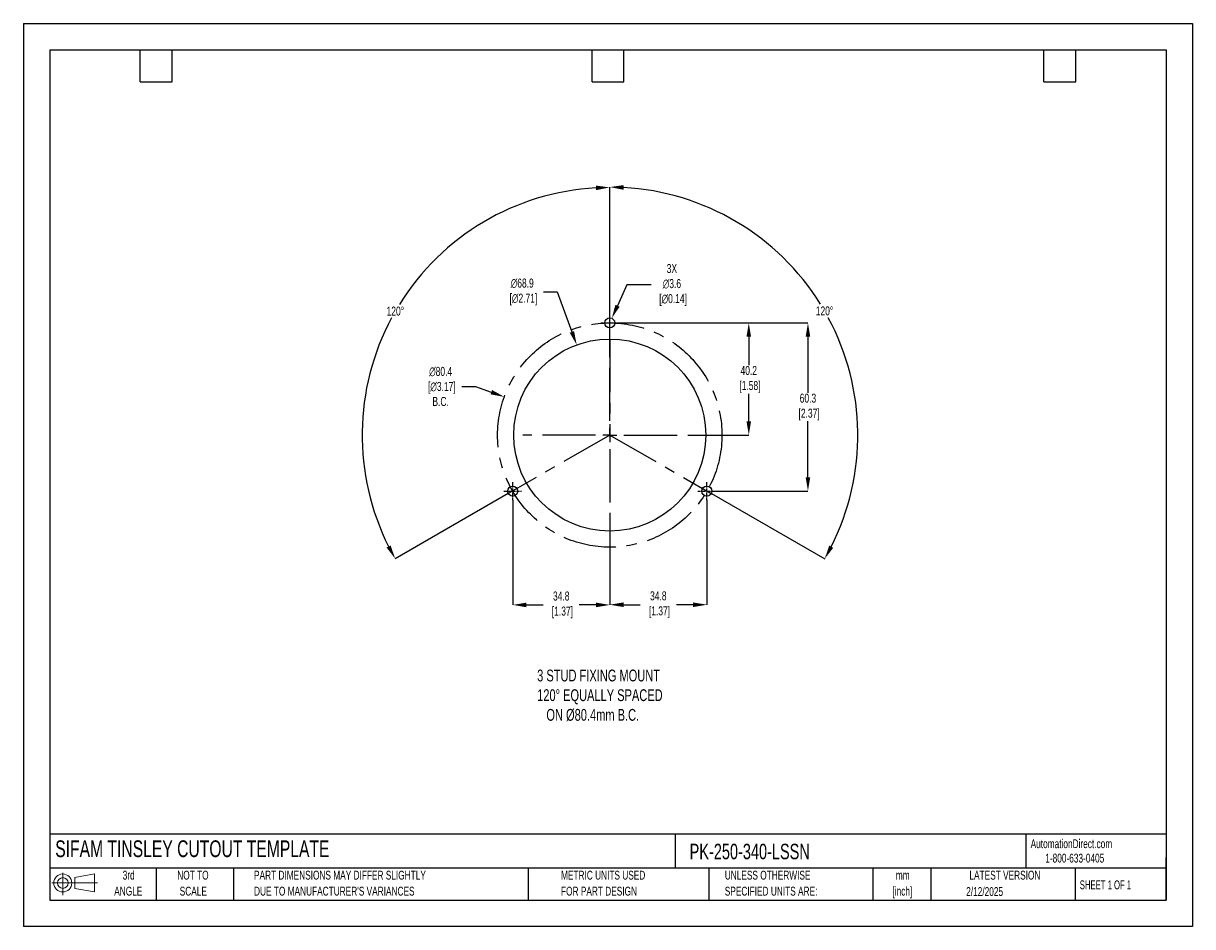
# Model space of a CAD drawing. Header units: millimetres. Extents: x 0 to 419, y 0 to 324.
import ezdxf

# ---------------------------------------------------------------- set-up
doc = ezdxf.new("R2010")
doc.units = ezdxf.units.MM
doc.header["$LTSCALE"] = 1.5
doc.header["$PDSIZE"] = -1
doc.linetypes.add('CENTERX2', pattern=[20.32, 12.7, -2.54, 2.54, -2.54])
for name, color, linetype in [('1', 7, 'Continuous'), ('CENTER', 40, 'CENTERX2'), ('SLD-DEFPOINTS', 7, 'Continuous')]:
    doc.layers.add(name, color=color, linetype=linetype)
doc.layers.add('DIMENSIONS', color=140, linetype='Continuous', lineweight=25)
doc.layers.add('TEXT', color=140, linetype='Continuous', lineweight=25)
doc.styles.add('SLDTEXTSTYLE0', font='TXT', dxfattribs={"width": 0.7})
doc.styles.add('SLDTEXTSTYLE1', font='TXT', dxfattribs={"width": 0.65})
doc.dimstyles.new('SLDDIMSTYLE0', dxfattribs={"dimtxt": 3.237012, "dimasz": 4.953, "dimexe": 0, "dimexo": 0.0625, "dimgap": 0.809253, "dimtad": 0, "dimtih": 1, "dimtoh": 1, "dimrnd": 1e-09, "dimzin": 12, "dimdsep": 46, "dimtxsty": 'SLDTEXTSTYLE0', "dimsah": 1, "dimcen": 0, "dimadec": 0, "dimazin": 3, "dimtfac": 1, "dimtofl": 0, "dimtmove": 0, "dimatfit": 3, "dimfxl": 0, "dimfrac": 2, "dimtolj": 1, "dimtzin": 12, "dimarcsym": 0})

# ---------------------------------------------------------------- blocks, each defined once
blk = doc.blocks.new('Block11')
at = {"color": 7, "linetype": 'Continuous', "lineweight": 18}
for p, q in [((0, 4.32), (16.31, 4.32)), ((3.88, 7.97), (3.88, 0)), ((8.22, 6.25), (15.26, 7.55)), ((8.22, 2.39), (8.22, 6.25)), ((15.26, 7.55), (15.26, 1.1)), ((8.22, 2.39), (15.26, 1.1))]:
    blk.add_line(p, q, dxfattribs=at)
for radius in [3.23, 1.93]:
    blk.add_circle((3.88, 4.32), radius, dxfattribs=at)
blk = doc.blocks.new('Block12')
at = {"layer": 'SLD-DEFPOINTS'}
blk.add_blockref('Block11', (0, 0), dxfattribs=at)
blk = doc.blocks.new('SW_NOTE_0_1')
at = {"layer": 'TEXT', "color": 0, "linetype": 'CENTERX2', "lineweight": 18, "char_height": 3.175, "attachment_point": 2, "style": 'SLDTEXTSTYLE0'}
for s, insert in [('mm', (4.27, 4.09)), ('[inch]', (4.14, -1.64))]:
    blk.add_mtext(s, dxfattribs=dict(at, insert=insert))
blk = doc.blocks.new('SW_NOTE_0_2')
at = {"layer": 'TEXT', "color": 0, "linetype": 'CENTERX2', "lineweight": 18, "char_height": 3.175, "attachment_point": 1, "style": 'SLDTEXTSTYLE0'}
for s, insert in [('UNLESS OTHERWISE', (0, 4.09)), ('SPECIFIED UNITS ARE:', (0, -1.64))]:
    blk.add_mtext(s, dxfattribs=dict(at, insert=insert))
blk = doc.blocks.new('SW_NOTE_0_3')
at = {"layer": 'TEXT', "color": 0, "linetype": 'CENTERX2', "lineweight": 18, "char_height": 3.175, "attachment_point": 1, "style": 'SLDTEXTSTYLE0'}
for s, insert in [('PART DIMENSIONS MAY DIFFER SLIGHTLY', (0, 4.09)), ("DUE TO MANUFACTURER'S VARIANCES", (0, -1.64))]:
    blk.add_mtext(s, dxfattribs=dict(at, insert=insert))
blk = doc.blocks.new('SW_NOTE_0_4')
at = {"layer": 'TEXT', "color": 0, "linetype": 'CENTERX2', "lineweight": 18, "char_height": 3.175, "attachment_point": 2, "style": 'SLDTEXTSTYLE0'}
for s, insert in [('NOT TO', (7.89, 4.09)), ('SCALE', (8.03, -1.64))]:
    blk.add_mtext(s, dxfattribs=dict(at, insert=insert))
blk = doc.blocks.new('SW_NOTE_0_5')
at = {"layer": 'TEXT', "color": 0, "linetype": 'CENTERX2', "lineweight": 18, "char_height": 3.175, "attachment_point": 2, "style": 'SLDTEXTSTYLE0'}
for s, insert in [('3rd', (3.47, 4.09)), ('ANGLE', (3.33, -1.64))]:
    blk.add_mtext(s, dxfattribs=dict(at, insert=insert))
blk = doc.blocks.new('SW_NOTE_0_6')
at = {"layer": 'TEXT', "color": 0, "linetype": 'CENTERX2', "lineweight": 18, "char_height": 3.175, "attachment_point": 1, "style": 'SLDTEXTSTYLE0'}
for s, insert in [('METRIC UNITS USED', (0, 4.09)), ('FOR PART DESIGN', (0, -1.64))]:
    blk.add_mtext(s, dxfattribs=dict(at, insert=insert))
blk = doc.blocks.new('SW_CENTERMARKSYMBOL_0')
at = {"layer": 'CENTER', "color": 0}
for p, q in [((0, 5.08), (0, 31.2)), ((-5.08, 0), (-31.2, 0)), ((0, 0), (-2.54, 0)), ((0, 0), (0, 2.54)), ((0, 0), (0, -2.54)), ((0, 0), (2.54, 0)), ((5.08, 0), (31.2, 0)), ((0, -5.08), (0, -31.2))]:
    blk.add_line(p, q, dxfattribs=at)
blk = doc.blocks.new('*D23')
at = {"layer": 'Defpoints', "color": 0}
for p in [(213.38, 216.45), (248.18, 156.15), (281.22, 156.15)]:
    blk.add_point(p, dxfattribs=at)
at = {"layer": 'DIMENSIONS', "color": 0, "lineweight": -2}
for p, q in [((213.44, 216.45), (281.22, 216.45)), ((281.22, 211.5), (281.22, 191.43)), ((281.22, 161.11), (281.22, 181.18)), ((248.24, 156.15), (281.22, 156.15))]:
    blk.add_line(p, q, dxfattribs=at)
at = {"layer": 'DIMENSIONS', "color": 0}
for points in [[(280.4, 211.5), (282.05, 211.5), (281.22, 216.45)], [(280.4, 161.11), (282.05, 161.11), (281.22, 156.15)]]:
    blk.add_solid(points, dxfattribs=at)
at = {"layer": 'DIMENSIONS', "color": 0, "insert": (281.22, 186.3), "char_height": 3.237, "attachment_point": 5, "style": 'SLDTEXTSTYLE0'}
blk.add_mtext('\\A1;60.3\\P [2.37]', dxfattribs=at)
blk = doc.blocks.new('*D24')
at = {"layer": 'Defpoints', "color": 0}
for p in [(213.38, 216.45), (241.38, 176.25), (260.01, 176.25)]:
    blk.add_point(p, dxfattribs=at)
at = {"layer": 'DIMENSIONS', "color": 0, "lineweight": -2}
for p, q in [((213.44, 216.45), (248.45, 216.45)), ((251.49, 216.45), (260.01, 216.45)), ((260.01, 211.5), (260.01, 201.34)), ((260.01, 181.21), (260.01, 191.09)), ((241.44, 176.25), (260.01, 176.25))]:
    blk.add_line(p, q, dxfattribs=at)
at = {"layer": 'DIMENSIONS', "color": 0}
for points in [[(259.19, 211.5), (260.84, 211.5), (260.01, 216.45)], [(259.19, 181.21), (260.84, 181.21), (260.01, 176.25)]]:
    blk.add_solid(points, dxfattribs=at)
at = {"layer": 'DIMENSIONS', "color": 0, "insert": (260.01, 196.22), "char_height": 3.237, "attachment_point": 5, "style": 'SLDTEXTSTYLE0'}
blk.add_mtext('\\A1;40.2\\P [1.58]', dxfattribs=at)
blk = doc.blocks.new('*D28')
at = {"layer": 'Defpoints', "color": 0}
for p in [(153.14, 244.27), (210.19, 207.25), (210.19, 176.25), (210.19, 176.25), (173.81, 155.29)]:
    blk.add_point(p, dxfattribs=at)
at = {"layer": 'DIMENSIONS', "color": 0, "lineweight": -2}
for p, q in [((210.19, 207.32), (210.19, 265.03)), ((173.75, 155.26), (133.27, 131.93))]:
    blk.add_line(p, q, dxfattribs=at)
for start, end in [(93.1972, 148.1485), (151.7693, 206.7537)]:
    blk.add_arc((210.19, 176.25), 88.77, start, end, dxfattribs=at)
at = {"layer": 'DIMENSIONS', "color": 0}
for points in [[(205.21, 265.71), (205.26, 264.06), (210.19, 265.03)], [(131.64, 136.68), (130.19, 135.9), (133.27, 131.93)]]:
    blk.add_solid(points, dxfattribs=at)
at = {"layer": 'DIMENSIONS', "color": 0, "insert": (133.33, 220.67), "char_height": 3.237, "attachment_point": 5, "style": 'SLDTEXTSTYLE0'}
blk.add_mtext('\\A1;120°', dxfattribs=at)
blk = doc.blocks.new('*D29')
at = {"layer": 'Defpoints', "color": 0}
for p in [(210.19, 207.25), (297.74, 191.74), (210.19, 176.25), (210.19, 176.25), (246.57, 155.29)]:
    blk.add_point(p, dxfattribs=at)
at = {"layer": 'DIMENSIONS', "color": 0, "lineweight": -2}
for p, q in [((210.19, 207.32), (210.19, 265.16)), ((246.62, 155.26), (287.22, 131.87))]:
    blk.add_line(p, q, dxfattribs=at)
for start, end in [(31.8486, 86.8077), (333.2414, 28.2334)]:
    blk.add_arc((210.19, 176.25), 88.91, start, end, dxfattribs=at)
at = {"layer": 'DIMENSIONS', "color": 0}
for points in [[(215.11, 264.2), (215.16, 265.85), (210.19, 265.16)], [(290.3, 135.83), (288.85, 136.62), (287.22, 131.87)]]:
    blk.add_solid(points, dxfattribs=at)
at = {"layer": 'DIMENSIONS', "color": 0, "insert": (287.16, 220.74), "char_height": 3.237, "attachment_point": 5, "style": 'SLDTEXTSTYLE0'}
blk.add_mtext('\\A1;120°', dxfattribs=at)
blk = doc.blocks.new('*D31')
at = {"layer": 'Defpoints', "color": 0}
for p in [(198.33, 208.57), (222.04, 143.93)]:
    blk.add_point(p, dxfattribs=at)
at = {"layer": 'DIMENSIONS', "color": 0, "lineweight": -2}
for p, q in [((186.42, 227.55), (191.37, 227.55)), ((191.37, 227.55), (196.63, 213.22))]:
    blk.add_line(p, q, dxfattribs=at)
at = {"layer": 'DIMENSIONS', "color": 0}
blk.add_solid([(197.4, 213.51), (195.85, 212.94), (198.33, 208.57)], dxfattribs=at)
at = {"layer": 'DIMENSIONS', "color": 0, "insert": (178.81, 227.55), "char_height": 3.237, "attachment_point": 5, "style": 'SLDTEXTSTYLE0'}
blk.add_mtext('\\A1;∅68.9\\P [∅2.71]', dxfattribs=at)
blk = doc.blocks.new('*D32')
at = {"layer": 'Defpoints', "color": 0}
for p in [(210.92, 218.1), (209.45, 214.81)]:
    blk.add_point(p, dxfattribs=at)
at = {"layer": 'DIMENSIONS', "color": 0, "lineweight": -2}
for p, q in [((216.32, 230.08), (212.96, 222.61)), ((225.05, 230.08), (216.32, 230.08))]:
    blk.add_line(p, q, dxfattribs=at)
at = {"layer": 'DIMENSIONS', "color": 0}
blk.add_solid([(212.2, 222.95), (213.71, 222.27), (210.92, 218.1)], dxfattribs=at)
at = {"layer": 'DIMENSIONS', "color": 0, "insert": (232.46, 230.08), "char_height": 3.237, "attachment_point": 5, "style": 'SLDTEXTSTYLE0'}
blk.add_mtext('\\A1;3X\\P∅3.6\\P [∅0.14]', dxfattribs=at)
blk = doc.blocks.new('*D33')
at = {"layer": 'Defpoints', "color": 0}
for p in [(172.39, 189.94), (247.98, 162.57)]:
    blk.add_point(p, dxfattribs=at)
at = {"layer": 'DIMENSIONS', "color": 0, "lineweight": -2}
for p, q in [((157.17, 193.66), (162.12, 193.66)), ((162.12, 193.66), (167.73, 191.63))]:
    blk.add_line(p, q, dxfattribs=at)
at = {"layer": 'DIMENSIONS', "color": 0}
blk.add_solid([(168.01, 192.4), (167.45, 190.85), (172.39, 189.94)], dxfattribs=at)
at = {"layer": 'DIMENSIONS', "color": 0, "insert": (149.56, 193.66), "char_height": 3.237, "attachment_point": 5, "style": 'SLDTEXTSTYLE0'}
blk.add_mtext('\\A1;∅80.4\\P [∅3.17]\\PB.C.', dxfattribs=at)
blk = doc.blocks.new('*D35')
at = {"layer": 'Defpoints', "color": 0}
for p in [(244.99, 152.96), (210.19, 145.06), (210.19, 115.42)]:
    blk.add_point(p, dxfattribs=at)
at = {"layer": 'DIMENSIONS', "color": 0, "lineweight": -2}
for p, q in [((244.99, 152.9), (244.99, 115.42)), ((210.19, 145), (210.19, 115.42)), ((215.14, 115.42), (221.11, 115.42)), ((240.03, 115.42), (234.06, 115.42))]:
    blk.add_line(p, q, dxfattribs=at)
at = {"layer": 'DIMENSIONS', "color": 0}
for points in [[(215.14, 116.24), (215.14, 114.59), (210.19, 115.42)], [(240.03, 116.24), (240.03, 114.59), (244.99, 115.42)]]:
    blk.add_solid(points, dxfattribs=at)
at = {"layer": 'DIMENSIONS', "color": 0, "insert": (227.59, 115.42), "char_height": 3.237, "attachment_point": 5, "style": 'SLDTEXTSTYLE0'}
blk.add_mtext('\\A1;34.8\\P [1.37]', dxfattribs=at)
blk = doc.blocks.new('*D36')
at = {"layer": 'Defpoints', "color": 0}
for p in [(175.39, 152.96), (210.19, 145.06), (210.19, 115.35)]:
    blk.add_point(p, dxfattribs=at)
at = {"layer": 'DIMENSIONS', "color": 0, "lineweight": -2}
for p, q in [((175.39, 152.9), (175.39, 115.35)), ((210.19, 145), (210.19, 115.35)), ((180.34, 115.35), (186.31, 115.35)), ((205.23, 115.35), (199.26, 115.35))]:
    blk.add_line(p, q, dxfattribs=at)
at = {"layer": 'DIMENSIONS', "color": 0}
for points in [[(180.34, 116.17), (180.34, 114.52), (175.39, 115.35)], [(205.23, 116.17), (205.23, 114.52), (210.19, 115.35)]]:
    blk.add_solid(points, dxfattribs=at)
at = {"layer": 'DIMENSIONS', "color": 0, "insert": (192.79, 115.35), "char_height": 3.237, "attachment_point": 5, "style": 'SLDTEXTSTYLE0'}
blk.add_mtext('\\A1;34.8\\P [1.37]', dxfattribs=at)

msp = doc.modelspace()

# ---------------------------------------------------------------- linework, layer by layer
at = {"color": 7, "linetype": 'Continuous'}
for p, q in [((0.004, 323.854), (0.004, 0.004)), ((0.004, 323.854), (419.104, 323.854)), ((419.104, 323.854), (419.104, 0.004)), ((419.104, 0.004), (0.004, 0.004))]:
    msp.add_line(p, q, dxfattribs=at)
at = {"layer": '1', "color": 1, "linetype": 'Continuous'}
for centre, radius in [((210.185, 216.454), 1.8), ((210.185, 176.254), 34.425), ((175.385, 156.154), 1.8), ((244.985, 156.154), 1.8)]:
    msp.add_circle(centre, radius, dxfattribs=at)
at = {"layer": 'CENTER', "ltscale": 0.05}
for p, q in [((210.185, 213.264), (210.185, 219.644)), ((206.995, 216.454), (213.375, 216.454)), ((175.385, 152.964), (175.385, 159.344)), ((244.985, 152.964), (244.985, 159.344)), ((172.195, 156.154), (178.575, 156.154)), ((241.795, 156.154), (248.175, 156.154))]:
    msp.add_line(p, q, dxfattribs=at)
at = {"layer": 'CENTER'}
for p, q in [((210.185, 210.679), (210.185, 176.254)), ((210.185, 176.254), (173.805, 155.291)), ((210.185, 176.254), (246.565, 155.291))]:
    msp.add_line(p, q, dxfattribs=at)
msp.add_circle((210.185, 176.254), 40.2, dxfattribs=at)
at = {"layer": 'TEXT'}
for p, q in [((9.525, 314.325), (409.575, 314.325)), ((9.525, 314.325), (9.525, 9.525)), ((41.91, 302.895), (41.91, 314.325)), ((53.34, 302.895), (53.34, 314.325)), ((203.835, 302.895), (203.835, 314.325)), ((215.265, 302.895), (215.265, 314.325)), ((365.76, 302.895), (365.76, 314.325)), ((377.19, 302.895), (377.19, 314.325)), ((409.575, 314.325), (409.575, 9.525)), ((41.91, 302.895), (53.34, 302.895)), ((203.835, 302.895), (215.265, 302.895)), ((365.76, 302.895), (377.19, 302.895)), ((409.575, 33.189), (9.525, 33.189)), ((233.638, 33.189), (233.638, 20.955)), ((359.363, 33.189), (359.363, 20.955)), ((409.575, 9.525), (409.575, 24.765)), ((409.575, 20.955), (9.525, 20.955)), ((47.625, 20.955), (47.625, 9.525)), ((75.317, 20.955), (75.317, 9.525)), ((180.97, 20.955), (180.97, 9.525)), ((245.67, 20.955), (245.67, 9.525)), ((304.536, 20.955), (304.536, 9.525)), ((325.218, 20.955), (325.218, 9.525)), ((377.023, 20.955), (377.023, 9.525)), ((9.525, 9.525), (409.575, 9.525))]:
    msp.add_line(p, q, dxfattribs=at)

# ---------------------------------------------------------------- block references
at = {"layer": 'CENTER'}
msp.add_blockref('SW_CENTERMARKSYMBOL_0', (210.185, 176.254), dxfattribs=at)
at = {"layer": 'SLD-DEFPOINTS'}
msp.add_blockref('Block12', (10.257, 11.331), dxfattribs=at)
at = {"layer": 'TEXT', "linetype": 'CENTERX2', "lineweight": 18}
for name, p in [('SW_NOTE_0_5', (34.271, 15.953)), ('SW_NOTE_0_4', (52.886, 15.953)), ('SW_NOTE_0_3', (82.679, 15.953)), ('SW_NOTE_0_6', (192.718, 15.953)), ('SW_NOTE_0_2', (251.412, 15.953)), ('SW_NOTE_0_1', (310.929, 15.949))]:
    msp.add_blockref(name, p, dxfattribs=at)

# ---------------------------------------------------------------- texts
at = {"layer": 'DIMENSIONS', "insert": (184.165, 92.16), "char_height": 4.23333, "attachment_point": 1, "style": 'SLDTEXTSTYLE0'}
msp.add_mtext_dynamic_manual_height_columns('3 STUD FIXING MOUNT\\P120%%D EQUALLY SPACED\\P   ON %%C80.4mm B.C.', width=99.50754, gutter_width=21.167, heights=[0], dxfattribs=at)
at = {"layer": 'TEXT', "linetype": 'CENTERX2', "lineweight": 25, "attachment_point": 1, "style": 'SLDTEXTSTYLE0'}
for s, insert, char_height in [('SIFAM TINSLEY CUTOUT TEMPLATE', (11.42, 30.931), 6), ('PK-250-340-LSSN', (238.812, 29.714), 5.55625)]:
    msp.add_mtext(s, dxfattribs=dict(at, insert=insert, char_height=char_height))
at = {"layer": 'TEXT', "linetype": 'CENTERX2', "lineweight": 18, "char_height": 3.175}
for s, insert, attachment_point, style in [('AutomationDirect.com', (361.042, 31.315), 1, 'SLDTEXTSTYLE0'), ('1-800-633-0405', (366.287, 26.156), 1, 'SLDTEXTSTYLE0'), ('LATEST VERSION', (351.828, 20.046), 2, 'SLDTEXTSTYLE0'), ('2/12/2025', (344.552, 14.161), 2, 'SLDTEXTSTYLE0'), ('SHEET 1 OF 1', (378.662, 16.577), 1, 'SLDTEXTSTYLE1')]:
    msp.add_mtext(s, dxfattribs=dict(at, insert=insert, attachment_point=attachment_point, style=style))

# ---------------------------------------------------------------- dimensions: what is measured, and where the dimension line sits
at = {"layer": 'DIMENSIONS'}
for base, line1, picture, middle in [((153.144, 244.273), ((210.185, 176.254), (173.805, 155.291)), '*D28', (133.326, 220.673)), ((297.735, 191.743), ((210.185, 176.254), (246.565, 155.291)), '*D29', (287.164, 220.742))]:
    dim = msp.add_angular_dim_2l(base=base, line1=line1, line2=((210.185, 207.254), (210.185, 176.254)), dimstyle='SLDDIMSTYLE0', dxfattribs=at)
    dim.commit()
    dim.dimension.update_dxf_attribs({"geometry": picture, "text_midpoint": middle})
for p1, p2, text, picture, middle in [((209.446, 214.813), (210.924, 218.095), '3X\\P<>\\P[]', '*D32', (232.465, 230.075)), ((247.983, 162.566), (172.388, 189.942), '<>\\P[]\\PB.C.', '*D33', (149.564, 193.659))]:
    dim = msp.add_diameter_dim_2p(p1=p1, p2=p2, text=text, dimstyle='SLDDIMSTYLE0', dxfattribs=at)
    dim.commit()
    dim.dimension.update_dxf_attribs({"geometry": picture, "text_midpoint": middle, "dimtype": 163})
dim = msp.add_diameter_dim_2p(p1=(222.0381, 143.9338), p2=(198.3325, 208.5741), text='<>\\P[]', dimstyle='SLDDIMSTYLE0', override={"dimdec": 1}, dxfattribs=at)
dim.commit()
dim.dimension.update_dxf_attribs({"geometry": '*D31', "text_midpoint": (178.8119, 227.5543), "dimtype": 163})
dim = msp.add_linear_dim(base=(281.221, 156.154), p1=(213.375, 216.454), p2=(248.175, 156.154), angle=90, text='<>\\P[]', dimstyle='SLDDIMSTYLE0', dxfattribs=at)
dim.commit()
dim.dimension.update_dxf_attribs({"geometry": '*D23', "text_midpoint": (281.221, 186.304)})
dim = msp.add_linear_dim(base=(260.013, 176.254), p1=(213.375, 216.454), p2=(241.381, 176.254), angle=90, text='<>\\P[]', dimstyle='SLDDIMSTYLE0', override={"dimdec": 1, "dimzin": 4}, dxfattribs=at)
dim.commit()
dim.dimension.update_dxf_attribs({"geometry": '*D24', "text_midpoint": (260.013, 196.215), "dimtype": 160})
for base, p1, picture, middle in [((210.185, 115.349), (175.385, 152.964), '*D36', (192.785, 115.349)), ((210.185, 115.416), (244.985, 152.964), '*D35', (227.585, 115.416))]:
    dim = msp.add_linear_dim(base=base, p1=p1, p2=(210.185, 145.058), text='<>\\P[]', dimstyle='SLDDIMSTYLE0', dxfattribs=at)
    dim.commit()
    dim.dimension.update_dxf_attribs({"geometry": picture, "text_midpoint": middle})

doc.saveas('drawing.dxf')
